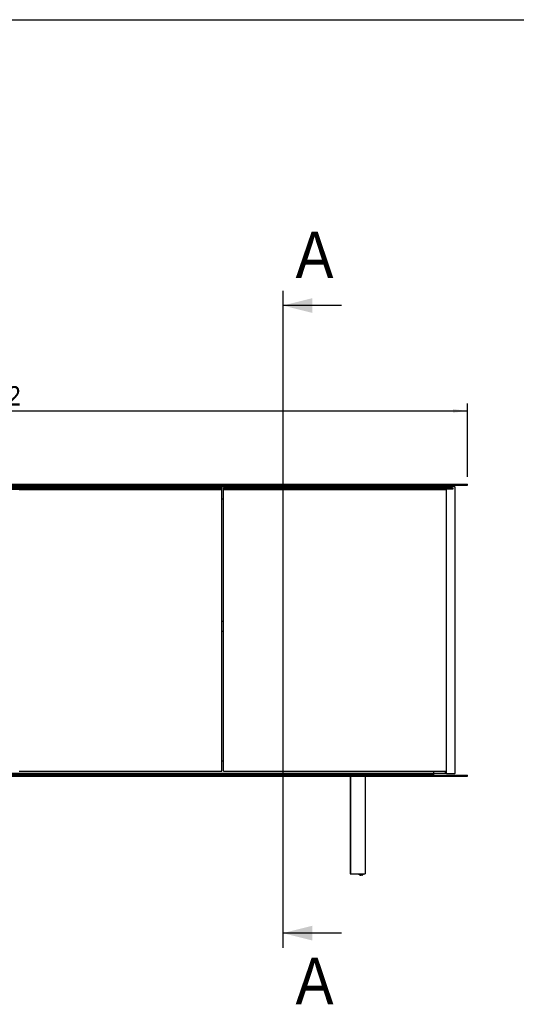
# Model space of a CAD drawing. Header units: millimetres. Extents: x 59 to 6209, y 61 to 4366.
# Tile 4 of 7: x 2117 to 3134, y 2352 to 4366. Entities that reach past the tile are written whole.
import ezdxf

# ---------------------------------------------------------------- set-up
doc = ezdxf.new("R2010")
doc.units = ezdxf.units.MM
doc.header["$LTSCALE"] = 15
doc.linetypes.add('SLD-Solido', pattern=[0])
doc.layers.add('QUOTE', color=1, linetype='SLD-Solido')
doc.layers.add('SEZIONI', color=9, linetype='SLD-Solido')
doc.styles.add('SLDTEXTSTYLE0', font='Gothic.ttf', dxfattribs={"width": 0.913})
doc.dimstyles.new('SLDDIMSTYLE0', dxfattribs={"dimtxt": 39.6875, "dimasz": 30, "dimexe": 0, "dimexo": 0.0625, "dimgap": 9.921875, "dimtad": 1, "dimdec": 1, "dimrnd": 1e-09, "dimzin": 12, "dimdsep": 46, "dimtxsty": 'SLDTEXTSTYLE0', "dimsah": 1, "dimcen": 0.09, "dimadec": 0, "dimazin": 3, "dimtfac": 1, "dimtdec": 1, "dimtofl": 0, "dimtmove": 0, "dimatfit": 3, "dimfxl": 0, "dimfrac": 2, "dimtolj": 1, "dimtzin": 12, "dimarcsym": 0})

# ---------------------------------------------------------------- blocks, each defined once
blk = doc.blocks.new('_D')
at = {"layer": 'QUOTE'}
for p, q in [((1122.2, 3430.9), (1122.2, 3580.9)), ((1122.2, 3565.9), (3034.2, 3565.9)), ((3034.2, 3430.9), (3034.2, 3580.9))]:
    blk.add_line(p, q, dxfattribs=at)
for points in [[(1122.2, 3565.9), (1152.2, 3562.2), (1152.2, 3569.7)], [(3034.2, 3565.9), (3004.2, 3569.7), (3004.2, 3562.2)]]:
    blk.add_solid(points, dxfattribs=at)
at = {"layer": 'QUOTE', "insert": (2011.3, 3616.6), "char_height": 39.69, "attachment_point": 1, "style": 'SLDTEXTSTYLE0'}
blk.add_mtext('1912', dxfattribs=at)

msp = doc.modelspace()

# ---------------------------------------------------------------- linework, layer by layer
for p, q in [((1126.24, 3415.94), (3030.24, 3415.94)), ((1126.24, 3413.94), (3030.24, 3413.94)), ((1192.24, 3413.44), (2964.24, 3413.44)), ((1192.24, 3410.94), (2964.24, 3410.94)), ((2070.34, 3407.94), (2526.84, 3407.94)), ((2070.34, 3405.94), (2526.84, 3405.94)), ((2964.24, 3410.44), (2098.24, 3410.44)), ((2116.22, 3405.44), (2117.75, 3405.44)), ((2117.75, 3405.44), (2123.86, 3405.44)), ((2123.86, 3405.44), (2124.62, 3405.44)), ((2124.62, 3405.44), (2130.72, 3405.44)), ((2130.72, 3405.44), (2132.25, 3405.44)), ((2132.25, 3405.44), (2138.36, 3405.44)), ((2138.36, 3405.44), (2139.12, 3405.44)), ((2139.12, 3405.44), (2145.22, 3405.44)), ((2145.22, 3405.44), (2146.75, 3405.44)), ((2146.75, 3405.44), (2152.86, 3405.44)), ((2152.86, 3405.44), (2153.62, 3405.44)), ((2153.62, 3405.44), (2159.72, 3405.44)), ((2159.72, 3405.44), (2161.25, 3405.44)), ((2161.25, 3405.44), (2167.36, 3405.44)), ((2167.36, 3405.44), (2168.12, 3405.44)), ((2168.12, 3405.44), (2174.22, 3405.44)), ((2174.22, 3405.44), (2175.75, 3405.44)), ((2175.75, 3405.44), (2181.86, 3405.44)), ((2181.86, 3405.44), (2182.62, 3405.44)), ((2182.62, 3405.44), (2188.72, 3405.44)), ((2188.72, 3405.44), (2190.25, 3405.44)), ((2190.25, 3405.44), (2196.36, 3405.44)), ((2196.36, 3405.44), (2197.12, 3405.44)), ((2197.12, 3405.44), (2203.22, 3405.44)), ((2203.22, 3405.44), (2204.75, 3405.44)), ((2204.75, 3405.44), (2210.86, 3405.44)), ((2210.86, 3405.44), (2211.62, 3405.44)), ((2211.62, 3405.44), (2217.72, 3405.44)), ((2217.72, 3405.44), (2219.25, 3405.44)), ((2219.25, 3405.44), (2225.36, 3405.44)), ((2225.36, 3405.44), (2226.12, 3405.44)), ((2226.12, 3405.44), (2232.22, 3405.44)), ((2232.22, 3405.44), (2233.75, 3405.44)), ((2233.75, 3405.44), (2239.86, 3405.44)), ((2239.86, 3405.44), (2240.62, 3405.44)), ((2240.62, 3405.44), (2246.72, 3405.44)), ((2246.72, 3405.44), (2248.25, 3405.44)), ((2248.25, 3405.44), (2254.36, 3405.44)), ((2254.36, 3405.44), (2255.12, 3405.44)), ((2255.12, 3405.44), (2261.22, 3405.44)), ((2261.22, 3405.44), (2262.75, 3405.44)), ((2262.75, 3405.44), (2268.86, 3405.44)), ((2268.86, 3405.44), (2269.62, 3405.44)), ((2269.62, 3405.44), (2275.72, 3405.44)), ((2275.72, 3405.44), (2277.25, 3405.44)), ((2277.25, 3405.44), (2283.36, 3405.44)), ((2283.36, 3405.44), (2284.12, 3405.44)), ((2284.12, 3405.44), (2290.22, 3405.44)), ((2290.22, 3405.44), (2291.75, 3405.44)), ((2291.75, 3405.44), (2297.86, 3405.44)), ((2297.86, 3405.44), (2298.62, 3405.44)), ((2298.62, 3405.44), (2304.72, 3405.44)), ((2304.72, 3405.44), (2306.25, 3405.44)), ((2306.25, 3405.44), (2312.36, 3405.44)), ((2312.36, 3405.44), (2313.12, 3405.44)), ((2313.12, 3405.44), (2319.22, 3405.44)), ((2319.22, 3405.44), (2320.75, 3405.44)), ((2320.75, 3405.44), (2326.86, 3405.44)), ((2326.86, 3405.44), (2327.62, 3405.44)), ((2327.62, 3405.44), (2333.72, 3405.44)), ((2333.72, 3405.44), (2335.25, 3405.44)), ((2335.25, 3405.44), (2341.36, 3405.44)), ((2341.36, 3405.44), (2342.12, 3405.44)), ((2342.12, 3405.44), (2348.22, 3405.44)), ((2348.22, 3405.44), (2349.75, 3405.44)), ((2349.75, 3405.44), (2355.86, 3405.44)), ((2355.86, 3405.44), (2356.62, 3405.44)), ((2356.62, 3405.44), (2362.72, 3405.44)), ((2362.72, 3405.44), (2364.25, 3405.44)), ((2364.25, 3405.44), (2370.36, 3405.44)), ((2370.36, 3405.44), (2371.12, 3405.44)), ((2371.12, 3405.44), (2377.22, 3405.44)), ((2377.22, 3405.44), (2378.75, 3405.44)), ((2378.75, 3405.44), (2384.86, 3405.44)), ((2384.86, 3405.44), (2385.62, 3405.44)), ((2385.62, 3405.44), (2391.72, 3405.44)), ((2391.72, 3405.44), (2393.25, 3405.44)), ((2393.25, 3405.44), (2399.36, 3405.44)), ((2399.36, 3405.44), (2400.12, 3405.44)), ((2400.12, 3405.44), (2406.22, 3405.44)), ((2406.22, 3405.44), (2407.75, 3405.44)), ((2407.75, 3405.44), (2413.86, 3405.44)), ((2413.86, 3405.44), (2414.62, 3405.44)), ((2414.62, 3405.44), (2420.72, 3405.44)), ((2420.72, 3405.44), (2422.25, 3405.44)), ((2422.25, 3405.44), (2428.36, 3405.44)), ((2428.36, 3405.44), (2429.12, 3405.44)), ((2429.12, 3405.44), (2435.22, 3405.44)), ((2435.22, 3405.44), (2436.75, 3405.44)), ((2436.75, 3405.44), (2442.86, 3405.44)), ((2442.86, 3405.44), (2443.62, 3405.44)), ((2443.62, 3405.44), (2449.72, 3405.44)), ((2449.72, 3405.44), (2451.25, 3405.44)), ((2451.25, 3405.44), (2457.36, 3405.44)), ((2457.36, 3405.44), (2458.12, 3405.44)), ((2458.12, 3405.44), (2464.22, 3405.44)), ((2464.22, 3405.44), (2465.75, 3405.44)), ((2465.75, 3405.44), (2471.86, 3405.44)), ((2471.86, 3405.44), (2472.62, 3405.44)), ((2472.62, 3405.44), (2478.72, 3405.44)), ((2478.72, 3405.44), (2480.25, 3405.44)), ((2480.25, 3405.44), (2486.36, 3405.44)), ((2486.36, 3405.44), (2487.12, 3405.44)), ((2487.12, 3405.44), (2493.22, 3405.44)), ((2493.22, 3405.44), (2494.75, 3405.44)), ((2494.75, 3405.44), (2500.86, 3405.44)), ((2500.86, 3405.44), (2501.62, 3405.44)), ((2501.62, 3405.44), (2507.72, 3405.44)), ((2507.72, 3405.44), (2509.25, 3405.44)), ((2509.25, 3405.44), (2515.36, 3405.44)), ((2515.36, 3405.44), (2516.12, 3405.44)), ((2516.12, 3405.44), (2522.22, 3405.44)), ((2522.22, 3405.44), (2523.75, 3405.44)), ((2523.75, 3405.44), (2530.4, 3405.44)), ((2526.84, 3407.94), (2530.84, 3407.94)), ((2526.84, 3405.94), (2530.84, 3405.94)), ((2530.4, 3405.44), (2530.84, 3405.44)), ((2530.84, 3405.94), (2530.84, 3407.94)), ((2530.84, 2829.44), (2530.84, 3405.44)), ((2534.24, 2829.44), (2534.24, 3405.44)), ((2534.24, 3405.44), (2534.64, 3405.44)), ((2534.64, 3405.94), (2534.64, 3407.94)), ((2534.64, 3407.94), (2538.64, 3407.94)), ((2538.64, 3405.94), (2534.64, 3405.94)), ((2534.64, 2829.44), (2534.64, 3405.44)), ((2534.64, 3405.44), (2535.07, 3405.44)), ((2535.07, 3405.44), (2541.72, 3405.44)), ((2988.51, 3407.94), (2538.64, 3407.94)), ((2988.51, 3405.94), (2538.64, 3405.94)), ((2541.72, 3405.44), (2543.25, 3405.44)), ((2543.25, 3405.44), (2549.36, 3405.44)), ((2549.36, 3405.44), (2550.12, 3405.44)), ((2550.12, 3405.44), (2556.22, 3405.44)), ((2556.22, 3405.44), (2557.75, 3405.44)), ((2557.75, 3405.44), (2563.86, 3405.44)), ((2563.86, 3405.44), (2564.62, 3405.44)), ((2564.62, 3405.44), (2570.72, 3405.44)), ((2570.72, 3405.44), (2572.25, 3405.44)), ((2572.25, 3405.44), (2578.36, 3405.44)), ((2578.36, 3405.44), (2579.12, 3405.44)), ((2579.12, 3405.44), (2585.22, 3405.44)), ((2585.22, 3405.44), (2586.75, 3405.44)), ((2586.75, 3405.44), (2592.86, 3405.44)), ((2592.86, 3405.44), (2593.62, 3405.44)), ((2593.62, 3405.44), (2599.72, 3405.44)), ((2599.72, 3405.44), (2601.25, 3405.44)), ((2601.25, 3405.44), (2607.36, 3405.44)), ((2607.36, 3405.44), (2608.12, 3405.44)), ((2608.12, 3405.44), (2614.22, 3405.44)), ((2614.22, 3405.44), (2615.75, 3405.44)), ((2615.75, 3405.44), (2621.86, 3405.44)), ((2621.86, 3405.44), (2622.62, 3405.44)), ((2622.62, 3405.44), (2628.72, 3405.44)), ((2628.72, 3405.44), (2630.25, 3405.44)), ((2630.25, 3405.44), (2636.36, 3405.44)), ((2636.36, 3405.44), (2637.12, 3405.44)), ((2637.12, 3405.44), (2643.22, 3405.44)), ((2643.22, 3405.44), (2644.75, 3405.44)), ((2644.75, 3405.44), (2650.86, 3405.44)), ((2650.86, 3405.44), (2651.62, 3405.44)), ((2651.62, 3405.44), (2657.72, 3405.44)), ((2657.72, 3405.44), (2659.25, 3405.44)), ((2659.25, 3405.44), (2665.36, 3405.44)), ((2665.36, 3405.44), (2666.12, 3405.44)), ((2666.12, 3405.44), (2672.22, 3405.44)), ((2672.22, 3405.44), (2673.75, 3405.44)), ((2673.75, 3405.44), (2679.86, 3405.44)), ((2679.86, 3405.44), (2680.62, 3405.44)), ((2680.62, 3405.44), (2686.72, 3405.44)), ((2686.72, 3405.44), (2688.25, 3405.44)), ((2688.25, 3405.44), (2694.36, 3405.44)), ((2694.36, 3405.44), (2695.12, 3405.44)), ((2695.12, 3405.44), (2701.22, 3405.44)), ((2701.22, 3405.44), (2702.75, 3405.44)), ((2702.75, 3405.44), (2708.86, 3405.44)), ((2708.86, 3405.44), (2709.62, 3405.44)), ((2709.62, 3405.44), (2715.72, 3405.44)), ((2715.72, 3405.44), (2717.25, 3405.44)), ((2717.25, 3405.44), (2723.36, 3405.44)), ((2723.36, 3405.44), (2724.12, 3405.44)), ((2724.12, 3405.44), (2730.22, 3405.44)), ((2730.22, 3405.44), (2731.75, 3405.44)), ((2731.75, 3405.44), (2737.86, 3405.44)), ((2737.86, 3405.44), (2738.62, 3405.44)), ((2738.62, 3405.44), (2744.72, 3405.44)), ((2744.72, 3405.44), (2746.25, 3405.44)), ((2746.25, 3405.44), (2752.36, 3405.44)), ((2752.36, 3405.44), (2753.12, 3405.44)), ((2753.12, 3405.44), (2759.22, 3405.44)), ((2759.22, 3405.44), (2760.75, 3405.44)), ((2760.75, 3405.44), (2766.86, 3405.44)), ((2766.86, 3405.44), (2767.62, 3405.44)), ((2767.62, 3405.44), (2773.72, 3405.44)), ((2773.72, 3405.44), (2775.25, 3405.44)), ((2775.25, 3405.44), (2781.36, 3405.44)), ((2781.36, 3405.44), (2782.12, 3405.44)), ((2782.12, 3405.44), (2788.22, 3405.44)), ((2788.22, 3405.44), (2789.75, 3405.44)), ((2789.75, 3405.44), (2795.86, 3405.44)), ((2795.86, 3405.44), (2796.62, 3405.44)), ((2796.62, 3405.44), (2802.72, 3405.44)), ((2802.72, 3405.44), (2804.25, 3405.44)), ((2804.25, 3405.44), (2810.36, 3405.44)), ((2810.36, 3405.44), (2811.12, 3405.44)), ((2811.12, 3405.44), (2817.22, 3405.44)), ((2817.22, 3405.44), (2818.75, 3405.44)), ((2818.75, 3405.44), (2824.86, 3405.44)), ((2824.86, 3405.44), (2825.62, 3405.44)), ((2825.62, 3405.44), (2831.72, 3405.44)), ((2831.72, 3405.44), (2833.25, 3405.44)), ((2833.25, 3405.44), (2839.36, 3405.44)), ((2839.36, 3405.44), (2840.12, 3405.44)), ((2840.12, 3405.44), (2846.22, 3405.44)), ((2846.22, 3405.44), (2847.75, 3405.44)), ((2847.75, 3405.44), (2853.86, 3405.44)), ((2853.86, 3405.44), (2854.62, 3405.44)), ((2854.62, 3405.44), (2860.72, 3405.44)), ((2860.72, 3405.44), (2862.25, 3405.44)), ((2862.25, 3405.44), (2868.36, 3405.44)), ((2868.36, 3405.44), (2869.12, 3405.44)), ((2869.12, 3405.44), (2875.22, 3405.44)), ((2875.22, 3405.44), (2876.75, 3405.44)), ((2876.75, 3405.44), (2882.86, 3405.44)), ((2882.86, 3405.44), (2883.62, 3405.44)), ((2883.62, 3405.44), (2889.72, 3405.44)), ((2889.72, 3405.44), (2891.25, 3405.44)), ((2891.25, 3405.44), (2897.36, 3405.44)), ((2897.36, 3405.44), (2898.12, 3405.44)), ((2898.12, 3405.44), (2904.22, 3405.44)), ((2904.22, 3405.44), (2905.75, 3405.44)), ((2905.75, 3405.44), (2911.86, 3405.44)), ((2911.86, 3405.44), (2912.62, 3405.44)), ((2912.62, 3405.44), (2918.72, 3405.44)), ((2918.72, 3405.44), (2920.25, 3405.44)), ((2920.25, 3405.44), (2926.36, 3405.44)), ((2926.36, 3405.44), (2927.12, 3405.44)), ((2927.12, 3405.44), (2933.22, 3405.44)), ((2933.22, 3405.44), (2934.75, 3405.44)), ((2934.75, 3405.44), (2940.86, 3405.44)), ((2940.86, 3405.44), (2941.62, 3405.44)), ((2941.62, 3405.44), (2947.72, 3405.44)), ((2947.72, 3405.44), (2949.25, 3405.44)), ((2949.25, 3405.44), (2955.36, 3405.44)), ((2955.36, 3405.44), (2956.12, 3405.44)), ((2956.12, 3405.44), (2962.22, 3405.44)), ((2962.22, 3405.44), (2963.75, 3405.44)), ((2963.75, 3405.44), (2969.86, 3405.44)), ((2964.24, 3413.44), (2964.24, 3410.94)), ((2987.73, 3410.44), (2964.24, 3410.44)), ((2964.24, 3410.44), (2964.24, 3407.94)), ((2964.24, 3405.94), (2964.24, 3405.44)), ((2969.86, 3405.44), (2970.62, 3405.44)), ((2970.62, 3405.44), (2976.72, 3405.44)), ((2976.72, 3405.44), (2978.25, 3405.44)), ((2978.25, 3405.44), (2985.08, 3405.44)), ((2985.08, 3405.44), (2985.24, 3405.44)), ((2985.24, 3405.44), (2990.88, 3405.44)), ((2988.93, 3410.44), (2987.73, 3410.44)), ((2988.51, 3407.94), (2989.33, 3407.94)), ((2989.33, 3405.94), (2988.51, 3405.94)), ((2988.93, 3407.94), (2988.93, 3410.44)), ((2990.88, 3410.44), (2988.93, 3410.44)), ((2988.93, 3405.44), (2988.93, 3405.94)), ((2997.73, 3407.94), (2989.33, 3407.94)), ((2997.73, 3405.94), (2989.33, 3405.94)), ((2991.16, 3410.44), (2990.88, 3410.44)), ((2990.88, 3405.44), (2991.16, 3405.44)), ((2991.16, 3407.94), (2991.16, 3410.44)), ((3007.74, 3410.44), (2991.16, 3410.44)), ((2991.16, 3405.44), (2991.16, 3405.94)), ((2991.16, 2829.44), (2991.16, 3405.44)), ((2997.73, 3407.94), (2998.63, 3407.94)), ((2998.63, 3405.94), (2997.73, 3405.94)), ((3003.35, 3407.94), (2998.63, 3407.94)), ((3003.35, 3405.94), (2998.63, 3405.94)), ((3003.35, 3407.94), (3003.64, 3407.94)), ((3003.64, 3405.94), (3003.35, 3405.94)), ((3003.64, 3407.94), (3003.64, 3405.94)), ((3008.74, 2825.44), (3008.74, 3409.44)), ((3030.24, 3415.94), (3034.24, 3415.94)), ((3030.24, 3413.94), (3034.24, 3413.94)), ((3034.24, 3413.94), (3034.24, 3415.94)), ((2534.24, 3385.44), (2530.84, 3385.44)), ((2534.24, 3134.94), (2530.84, 3134.94)), ((2534.24, 3114.94), (2530.84, 3114.94)), ((2534.24, 2849.44), (2530.84, 2849.44)), ((1126.24, 2820.94), (3030.24, 2820.94)), ((1192.24, 2823.94), (2964.24, 2823.94)), ((1192.24, 2821.44), (2964.24, 2821.44)), ((2964.24, 2824.44), (2098.24, 2824.44)), ((2116.22, 2829.44), (2117.75, 2829.44)), ((2117.75, 2829.44), (2123.86, 2829.44)), ((2123.86, 2829.44), (2124.62, 2829.44)), ((2124.62, 2829.44), (2130.72, 2829.44)), ((2130.72, 2829.44), (2132.25, 2829.44)), ((2132.25, 2829.44), (2138.36, 2829.44)), ((2138.36, 2829.44), (2139.12, 2829.44)), ((2139.12, 2829.44), (2145.22, 2829.44)), ((2145.22, 2829.44), (2146.75, 2829.44)), ((2146.75, 2829.44), (2152.86, 2829.44)), ((2152.86, 2829.44), (2153.62, 2829.44)), ((2153.62, 2829.44), (2159.72, 2829.44)), ((2159.72, 2829.44), (2161.25, 2829.44)), ((2161.25, 2829.44), (2167.36, 2829.44)), ((2167.36, 2829.44), (2168.12, 2829.44)), ((2168.12, 2829.44), (2174.22, 2829.44)), ((2174.22, 2829.44), (2175.75, 2829.44)), ((2175.75, 2829.44), (2181.86, 2829.44)), ((2181.86, 2829.44), (2182.62, 2829.44)), ((2182.62, 2829.44), (2188.72, 2829.44)), ((2188.72, 2829.44), (2190.25, 2829.44)), ((2190.25, 2829.44), (2196.36, 2829.44)), ((2196.36, 2829.44), (2197.12, 2829.44)), ((2197.12, 2829.44), (2203.22, 2829.44)), ((2203.22, 2829.44), (2204.75, 2829.44)), ((2204.75, 2829.44), (2210.86, 2829.44)), ((2210.86, 2829.44), (2211.62, 2829.44)), ((2211.62, 2829.44), (2217.72, 2829.44)), ((2217.72, 2829.44), (2219.25, 2829.44)), ((2219.25, 2829.44), (2225.36, 2829.44)), ((2225.36, 2829.44), (2226.12, 2829.44)), ((2226.12, 2829.44), (2232.22, 2829.44)), ((2232.22, 2829.44), (2233.75, 2829.44)), ((2233.75, 2829.44), (2239.86, 2829.44)), ((2239.86, 2829.44), (2240.62, 2829.44)), ((2240.62, 2829.44), (2246.72, 2829.44)), ((2246.72, 2829.44), (2248.25, 2829.44)), ((2248.25, 2829.44), (2254.36, 2829.44)), ((2254.36, 2829.44), (2255.12, 2829.44)), ((2255.12, 2829.44), (2261.22, 2829.44)), ((2261.22, 2829.44), (2262.75, 2829.44)), ((2262.75, 2829.44), (2268.86, 2829.44)), ((2268.86, 2829.44), (2269.62, 2829.44)), ((2269.62, 2829.44), (2275.72, 2829.44)), ((2275.72, 2829.44), (2277.25, 2829.44)), ((2277.25, 2829.44), (2283.36, 2829.44)), ((2283.36, 2829.44), (2284.12, 2829.44)), ((2284.12, 2829.44), (2290.22, 2829.44)), ((2290.22, 2829.44), (2291.75, 2829.44)), ((2291.75, 2829.44), (2297.86, 2829.44)), ((2297.86, 2829.44), (2298.62, 2829.44)), ((2298.62, 2829.44), (2304.72, 2829.44)), ((2304.72, 2829.44), (2306.25, 2829.44)), ((2306.25, 2829.44), (2312.36, 2829.44)), ((2312.36, 2829.44), (2313.12, 2829.44)), ((2313.12, 2829.44), (2319.22, 2829.44)), ((2319.22, 2829.44), (2320.75, 2829.44)), ((2320.75, 2829.44), (2326.86, 2829.44)), ((2326.86, 2829.44), (2327.62, 2829.44)), ((2327.62, 2829.44), (2333.72, 2829.44)), ((2333.72, 2829.44), (2335.25, 2829.44)), ((2335.25, 2829.44), (2341.36, 2829.44)), ((2341.36, 2829.44), (2342.12, 2829.44)), ((2342.12, 2829.44), (2348.22, 2829.44)), ((2348.22, 2829.44), (2349.75, 2829.44)), ((2349.75, 2829.44), (2355.86, 2829.44)), ((2355.86, 2829.44), (2356.62, 2829.44)), ((2356.62, 2829.44), (2362.72, 2829.44)), ((2362.72, 2829.44), (2364.25, 2829.44)), ((2364.25, 2829.44), (2370.36, 2829.44)), ((2370.36, 2829.44), (2371.12, 2829.44)), ((2371.12, 2829.44), (2377.22, 2829.44)), ((2377.22, 2829.44), (2378.75, 2829.44)), ((2378.75, 2829.44), (2384.86, 2829.44)), ((2384.86, 2829.44), (2385.62, 2829.44)), ((2385.62, 2829.44), (2391.72, 2829.44)), ((2391.72, 2829.44), (2393.25, 2829.44)), ((2393.25, 2829.44), (2399.36, 2829.44)), ((2399.36, 2829.44), (2400.12, 2829.44)), ((2400.12, 2829.44), (2406.22, 2829.44)), ((2406.22, 2829.44), (2407.75, 2829.44)), ((2407.75, 2829.44), (2413.86, 2829.44)), ((2413.86, 2829.44), (2414.62, 2829.44)), ((2414.62, 2829.44), (2420.72, 2829.44)), ((2420.72, 2829.44), (2422.25, 2829.44)), ((2422.25, 2829.44), (2428.36, 2829.44)), ((2428.36, 2829.44), (2429.12, 2829.44)), ((2429.12, 2829.44), (2435.22, 2829.44)), ((2435.22, 2829.44), (2436.75, 2829.44)), ((2436.75, 2829.44), (2442.86, 2829.44)), ((2442.86, 2829.44), (2443.62, 2829.44)), ((2443.62, 2829.44), (2449.72, 2829.44)), ((2449.72, 2829.44), (2451.25, 2829.44)), ((2451.25, 2829.44), (2457.36, 2829.44)), ((2457.36, 2829.44), (2458.12, 2829.44)), ((2458.12, 2829.44), (2464.22, 2829.44)), ((2464.22, 2829.44), (2465.75, 2829.44)), ((2465.75, 2829.44), (2471.86, 2829.44)), ((2471.86, 2829.44), (2472.62, 2829.44)), ((2472.62, 2829.44), (2478.72, 2829.44)), ((2478.72, 2829.44), (2480.25, 2829.44)), ((2480.25, 2829.44), (2486.36, 2829.44)), ((2486.36, 2829.44), (2487.12, 2829.44)), ((2487.12, 2829.44), (2493.22, 2829.44)), ((2493.22, 2829.44), (2494.75, 2829.44)), ((2494.75, 2829.44), (2500.86, 2829.44)), ((2500.86, 2829.44), (2501.62, 2829.44)), ((2501.62, 2829.44), (2507.72, 2829.44)), ((2507.72, 2829.44), (2509.25, 2829.44)), ((2509.25, 2829.44), (2515.36, 2829.44)), ((2515.36, 2829.44), (2516.12, 2829.44)), ((2516.12, 2829.44), (2522.22, 2829.44)), ((2522.22, 2829.44), (2523.75, 2829.44)), ((2523.75, 2829.44), (2530.4, 2829.44)), ((2530.4, 2829.44), (2530.84, 2829.44)), ((2534.64, 2829.44), (2534.24, 2829.44)), ((2534.64, 2829.44), (2535.07, 2829.44)), ((2535.07, 2829.44), (2541.72, 2829.44)), ((2541.72, 2829.44), (2543.25, 2829.44)), ((2543.25, 2829.44), (2549.36, 2829.44)), ((2549.36, 2829.44), (2550.12, 2829.44)), ((2550.12, 2829.44), (2556.22, 2829.44)), ((2556.22, 2829.44), (2557.75, 2829.44)), ((2557.75, 2829.44), (2563.86, 2829.44)), ((2563.86, 2829.44), (2564.62, 2829.44)), ((2564.62, 2829.44), (2570.72, 2829.44)), ((2570.72, 2829.44), (2572.25, 2829.44)), ((2572.25, 2829.44), (2578.36, 2829.44)), ((2578.36, 2829.44), (2579.12, 2829.44)), ((2579.12, 2829.44), (2585.22, 2829.44)), ((2585.22, 2829.44), (2586.75, 2829.44)), ((2586.75, 2829.44), (2592.86, 2829.44)), ((2592.86, 2829.44), (2593.62, 2829.44)), ((2593.62, 2829.44), (2599.72, 2829.44)), ((2599.72, 2829.44), (2601.25, 2829.44)), ((2601.25, 2829.44), (2607.36, 2829.44)), ((2607.36, 2829.44), (2608.12, 2829.44)), ((2608.12, 2829.44), (2614.22, 2829.44)), ((2614.22, 2829.44), (2615.75, 2829.44)), ((2615.75, 2829.44), (2621.86, 2829.44)), ((2621.86, 2829.44), (2622.62, 2829.44)), ((2622.62, 2829.44), (2628.72, 2829.44)), ((2628.72, 2829.44), (2630.25, 2829.44)), ((2630.25, 2829.44), (2636.36, 2829.44)), ((2636.36, 2829.44), (2637.12, 2829.44)), ((2637.12, 2829.44), (2643.22, 2829.44)), ((2643.22, 2829.44), (2644.75, 2829.44)), ((2644.75, 2829.44), (2650.86, 2829.44)), ((2650.86, 2829.44), (2651.62, 2829.44)), ((2651.62, 2829.44), (2657.72, 2829.44)), ((2657.72, 2829.44), (2659.25, 2829.44)), ((2659.25, 2829.44), (2665.36, 2829.44)), ((2665.36, 2829.44), (2666.12, 2829.44)), ((2666.12, 2829.44), (2672.22, 2829.44)), ((2672.22, 2829.44), (2673.75, 2829.44)), ((2673.75, 2829.44), (2679.86, 2829.44)), ((2679.86, 2829.44), (2680.62, 2829.44)), ((2680.62, 2829.44), (2686.72, 2829.44)), ((2686.72, 2829.44), (2688.25, 2829.44)), ((2688.25, 2829.44), (2694.36, 2829.44)), ((2694.36, 2829.44), (2695.12, 2829.44)), ((2695.12, 2829.44), (2701.22, 2829.44)), ((2701.22, 2829.44), (2702.75, 2829.44)), ((2702.75, 2829.44), (2708.86, 2829.44)), ((2708.86, 2829.44), (2709.62, 2829.44)), ((2709.62, 2829.44), (2715.72, 2829.44)), ((2715.72, 2829.44), (2717.25, 2829.44)), ((2717.25, 2829.44), (2723.36, 2829.44)), ((2723.36, 2829.44), (2724.12, 2829.44)), ((2724.12, 2829.44), (2730.22, 2829.44)), ((2730.22, 2829.44), (2731.75, 2829.44)), ((2731.75, 2829.44), (2737.86, 2829.44)), ((2737.86, 2829.44), (2738.62, 2829.44)), ((2738.62, 2829.44), (2744.72, 2829.44)), ((2744.72, 2829.44), (2746.25, 2829.44)), ((2746.25, 2829.44), (2752.36, 2829.44)), ((2752.36, 2829.44), (2753.12, 2829.44)), ((2753.12, 2829.44), (2759.22, 2829.44)), ((2759.22, 2829.44), (2760.75, 2829.44)), ((2760.75, 2829.44), (2766.86, 2829.44)), ((2766.86, 2829.44), (2767.62, 2829.44)), ((2767.62, 2829.44), (2773.72, 2829.44)), ((2773.72, 2829.44), (2775.25, 2829.44)), ((2774.05, 2820.94), (2774.05, 2821.44)), ((2775.25, 2829.44), (2781.36, 2829.44)), ((2781.36, 2829.44), (2782.12, 2829.44)), ((2781.95, 2824.44), (2781.95, 2823.94)), ((2782.12, 2829.44), (2788.22, 2829.44)), ((2786.15, 2823.94), (2786.15, 2824.44)), ((2788.22, 2829.44), (2789.75, 2829.44)), ((2789.75, 2829.44), (2795.86, 2829.44)), ((2795.86, 2829.44), (2796.62, 2829.44)), ((2796.62, 2829.44), (2802.72, 2829.44)), ((2801.95, 2824.44), (2801.95, 2823.94)), ((2802.72, 2829.44), (2804.25, 2829.44)), ((2804.25, 2829.44), (2810.36, 2829.44)), ((2806.15, 2823.94), (2806.15, 2824.44)), ((2810.36, 2829.44), (2811.12, 2829.44)), ((2811.12, 2829.44), (2817.22, 2829.44)), ((2817.22, 2829.44), (2818.75, 2829.44)), ((2818.75, 2829.44), (2824.86, 2829.44)), ((2824.86, 2829.44), (2825.62, 2829.44)), ((2825.62, 2829.44), (2831.72, 2829.44)), ((2831.72, 2829.44), (2833.25, 2829.44)), ((2831.95, 2824.44), (2831.95, 2823.94)), ((2833.25, 2829.44), (2839.36, 2829.44)), ((2836.15, 2823.94), (2836.15, 2824.44)), ((2839.36, 2829.44), (2840.12, 2829.44)), ((2840.12, 2829.44), (2846.22, 2829.44)), ((2844.05, 2820.94), (2844.05, 2821.44)), ((2846.22, 2829.44), (2847.75, 2829.44)), ((2847.75, 2829.44), (2853.86, 2829.44)), ((2853.86, 2829.44), (2854.62, 2829.44)), ((2854.62, 2829.44), (2860.72, 2829.44)), ((2860.72, 2829.44), (2862.25, 2829.44)), ((2862.25, 2829.44), (2868.36, 2829.44)), ((2868.36, 2829.44), (2869.12, 2829.44)), ((2869.12, 2829.44), (2875.22, 2829.44)), ((2875.22, 2829.44), (2876.75, 2829.44)), ((2876.75, 2829.44), (2882.86, 2829.44)), ((2882.86, 2829.44), (2883.62, 2829.44)), ((2883.62, 2829.44), (2889.72, 2829.44)), ((2889.72, 2829.44), (2891.25, 2829.44)), ((2891.25, 2829.44), (2897.36, 2829.44)), ((2897.36, 2829.44), (2898.12, 2829.44)), ((2898.12, 2829.44), (2904.22, 2829.44)), ((2904.22, 2829.44), (2905.75, 2829.44)), ((2905.75, 2829.44), (2911.86, 2829.44)), ((2911.86, 2829.44), (2912.62, 2829.44)), ((2912.62, 2829.44), (2918.72, 2829.44)), ((2918.72, 2829.44), (2920.25, 2829.44)), ((2920.25, 2829.44), (2926.36, 2829.44)), ((2926.36, 2829.44), (2927.12, 2829.44)), ((2927.12, 2829.44), (2933.22, 2829.44)), ((2933.22, 2829.44), (2934.75, 2829.44)), ((2934.75, 2829.44), (2940.86, 2829.44)), ((2940.86, 2829.44), (2941.62, 2829.44)), ((2941.62, 2829.44), (2947.72, 2829.44)), ((2947.72, 2829.44), (2949.25, 2829.44)), ((2949.25, 2829.44), (2955.36, 2829.44)), ((2955.36, 2829.44), (2956.12, 2829.44)), ((2956.12, 2829.44), (2962.22, 2829.44)), ((2962.22, 2829.44), (2963.75, 2829.44)), ((2963.75, 2829.44), (2969.86, 2829.44)), ((2964.24, 2829.44), (2964.24, 2824.44)), ((2987.73, 2824.44), (2964.24, 2824.44)), ((2964.24, 2823.94), (2964.24, 2821.44)), ((2969.86, 2829.44), (2970.62, 2829.44)), ((2970.62, 2829.44), (2976.72, 2829.44)), ((2976.72, 2829.44), (2978.25, 2829.44)), ((2978.25, 2829.44), (2985.08, 2829.44)), ((2985.08, 2829.44), (2985.24, 2829.44)), ((2985.24, 2829.44), (2990.88, 2829.44)), ((2988.93, 2824.44), (2987.73, 2824.44)), ((2988.93, 2824.44), (2988.93, 2829.44)), ((2990.88, 2824.44), (2988.93, 2824.44)), ((2990.88, 2829.44), (2991.16, 2829.44)), ((2991.16, 2824.44), (2990.88, 2824.44)), ((2991.16, 2824.44), (2991.16, 2829.44)), ((2991.16, 2824.44), (3007.74, 2824.44)), ((3030.24, 2820.94), (3034.24, 2820.94)), ((3034.24, 2818.94), (3034.24, 2820.94)), ((1126.24, 2818.94), (3030.24, 2818.94)), ((2793.9, 2818.94), (2793.9, 2618.94)), ((2794.15, 2818.94), (2794.15, 2618.94)), ((2824.15, 2818.94), (2824.15, 2618.94)), ((3030.24, 2818.94), (3034.24, 2818.94)), ((2793.9, 2618.94), (2794.15, 2618.94)), ((2794.15, 2618.94), (2824.15, 2618.94)), ((2810.9, 2618.94), (2810.9, 2617.44)), ((2811.15, 2618.94), (2811.15, 2617.44)), ((2821.15, 2617.44), (2821.15, 2618.94)), ((2811.15, 2617.44), (2810.9, 2617.44)), ((2812.4, 2617.44), (2811.15, 2617.44)), ((2812.15, 2617.44), (2812.15, 2616.99)), ((2813.1, 2617.44), (2812.4, 2617.44)), ((2812.4, 2617.44), (2812.4, 2616.99)), ((2812.85, 2616.8), (2812.85, 2616.86)), ((2814.1, 2617.44), (2813.1, 2617.44)), ((2813.1, 2616.8), (2813.1, 2617.44)), ((2813.85, 2617.44), (2813.85, 2616.6)), ((2814.8, 2617.44), (2814.1, 2617.44)), ((2814.1, 2617.44), (2814.1, 2616.6)), ((2814.55, 2616.51), (2814.55, 2616.54)), ((2815.8, 2617.44), (2814.8, 2617.44)), ((2814.8, 2616.51), (2814.8, 2617.44)), ((2815.55, 2617.44), (2815.55, 2616.44)), ((2816.5, 2617.44), (2815.8, 2617.44)), ((2815.8, 2617.44), (2815.8, 2616.44)), ((2817.5, 2617.44), (2816.5, 2617.44)), ((2816.5, 2616.44), (2816.5, 2617.44)), ((2817.25, 2617.44), (2817.25, 2616.51)), ((2818.2, 2617.44), (2817.5, 2617.44)), ((2817.5, 2617.44), (2817.5, 2616.51)), ((2819.2, 2617.44), (2818.2, 2617.44)), ((2818.2, 2616.6), (2818.2, 2617.44)), ((2818.95, 2617.44), (2818.95, 2616.8)), ((2819.9, 2617.44), (2819.2, 2617.44)), ((2819.2, 2617.44), (2819.2, 2616.8)), ((2821.15, 2617.44), (2819.9, 2617.44)), ((2819.9, 2616.99), (2819.9, 2617.44))]:
    msp.add_line(p, q)
for centre, radius, start, end in [((3007.74, 3409.44), 1, 0, 90), ((3007.74, 2825.44), 1, 270, 0), ((2815.9, 2629.44), 13, 253.23413, 256.43105), ((2816.15, 2629.44), 13, 253.23413, 256.43105), ((2815.9, 2629.44), 13, 260.92703, 264.03931), ((2816.15, 2629.44), 13, 260.92703, 264.03931), ((2815.9, 2629.44), 13, 268.45723, 270.55093), ((2816.15, 2629.44), 13, 268.45723, 271.54277), ((2815.9, 2629.44), 13, 275.96069, 277.06971), ((2816.15, 2629.44), 13, 275.96069, 279.07297), ((2815.9, 2629.44), 13, 283.56895, 284.70523), ((2816.15, 2629.44), 13, 283.56895, 286.76587)]:
    msp.add_arc(centre, radius, start, end)
at = {"layer": 'QUOTE', "color": 7}
msp.add_line((58.93, 4366.11), (6208.63, 4366.11), dxfattribs=at)
at = {"layer": 'SEZIONI'}
msp.add_line((2655.96, 3811.46), (2655.96, 2467.92), dxfattribs=at)
at = {"layer": 'SEZIONI', "linetype": 'SLD-Solido'}
for p, q in [((2775.96, 3781.46), (2655.96, 3781.46)), ((2775.96, 2497.92), (2655.96, 2497.92))]:
    msp.add_line(p, q, dxfattribs=at)
at = {"layer": 'SEZIONI'}
for points in [[(2655.96, 3781.46), (2715.96, 3766.46), (2715.96, 3796.46)], [(2655.96, 2497.92), (2715.96, 2482.92), (2715.96, 2512.92)]]:
    msp.add_solid(points, dxfattribs=at)

# ---------------------------------------------------------------- texts
at = {"layer": 'SEZIONI', "char_height": 95.25, "attachment_point": 1, "style": 'SLDTEXTSTYLE0'}
for insert in [(2681.96, 3932.77), (2681.96, 2447.53)]:
    msp.add_mtext('A', dxfattribs=dict(at, insert=insert))

# ---------------------------------------------------------------- dimensions: what is measured, and where the dimension line sits
at = {"layer": 'QUOTE'}
dim = msp.add_linear_dim(base=(3034.24, 3565.94), p1=(1122.24, 3415.94), p2=(3034.24, 3415.94), dimstyle='SLDDIMSTYLE0', dxfattribs=at)
dim.commit()
dim.dimension.update_dxf_attribs({"geometry": '_D', "text_midpoint": (2069.93, 3565.94), "dimtype": 160})

doc.saveas('drawing.dxf')
